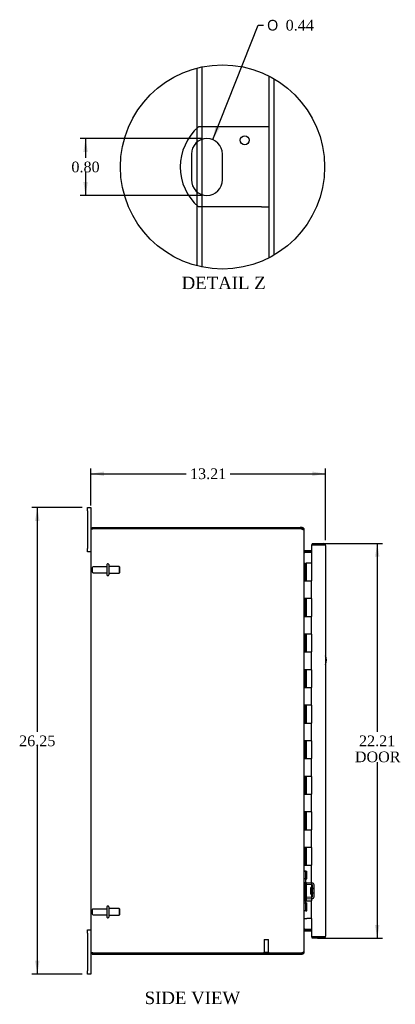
# Model space of a CAD drawing. Header units: inches. Extents: x 7 to 148, y 3 to 99.
# Tile 2 of 8: x 7 to 29, y 32 to 88. Entities that reach past the tile are written whole.
import ezdxf
from ezdxf.enums import TextEntityAlignment as Align

# ---------------------------------------------------------------- set-up
doc = ezdxf.new("R2010")
doc.units = ezdxf.units.IN
doc.header["$MEASUREMENT"] = 0
doc.layers.get('0').update_dxf_attribs({"linetype": 'CONTINUOUS'})
for name, color, linetype in [('COM40153-1', 7, 'CONTINUOUS'), ('COM42780', 7, 'CONTINUOUS'), ('COM48478', 7, 'CONTINUOUS'), ('COM48509', 7, 'CONTINUOUS'), ('COM71780-11', 7, 'CONTINUOUS'), ('DEFAULT', 7, 'CONTINUOUS'), ('FET07710', 7, 'CONTINUOUS'), ('HNG10620-20B', 7, 'CONTINUOUS'), ('HNG10620-20C', 7, 'CONTINUOUS'), ('STD21878', 7, 'CONTINUOUS'), ('STD26094', 7, 'CONTINUOUS')]:
    doc.layers.add(name, color=color, linetype=linetype)
doc.styles.add('SEACAD_SOLID_EDGE_ANSI1_SY', font='txt')
doc.styles.add('SEACAD_TIMES_NEW_ROMAN', font='times.ttf')

# ---------------------------------------------------------------- blocks, each defined once
blk = doc.blocks.new('GDIMGGROUP5')
at = {"layer": 'DEFAULT', "linetype": 'Continuous'}
for points in [[(12.148, 62.424), (11.398, 62.299), (12.148, 62.174)], [(23.858, 62.424), (23.858, 62.174), (24.608, 62.299)]]:
    blk.add_hatch(color=136, dxfattribs=at).paths.add_polyline_path(points)
at = {"layer": 'DEFAULT', "color": 136, "linetype": 'Continuous'}
for p, q in [((11.398, 60.511), (11.398, 62.599)), ((24.608, 58.568), (24.608, 62.599)), ((11.398, 62.299), (16.769, 62.299)), ((19.236, 62.299), (24.608, 62.299))]:
    blk.add_line(p, q, dxfattribs=at)
at = {"layer": 'DEFAULT', "color": 136, "linetype": 'Continuous', "style": 'SEACAD_TIMES_NEW_ROMAN'}
blk.add_text('13.21', height=0.6, dxfattribs=at).set_placement((16.979, 62.599), align=Align.TOP_LEFT)
blk = doc.blocks.new('GDIMGGROUP6')
at = {"layer": 'DEFAULT', "linetype": 'Continuous'}
for points in [[(8.267, 59.649), (8.517, 59.649), (8.392, 60.399)], [(8.267, 34.899), (8.392, 34.149), (8.517, 34.899)]]:
    blk.add_hatch(color=136, dxfattribs=at).paths.add_polyline_path(points)
at = {"layer": 'DEFAULT', "color": 136, "linetype": 'Continuous'}
for p, q in [((10.911, 60.399), (8.092, 60.399)), ((8.392, 60.399), (8.392, 47.784)), ((8.392, 46.974), (8.392, 34.149)), ((10.911, 34.149), (8.092, 34.149))]:
    blk.add_line(p, q, dxfattribs=at)
at = {"layer": 'DEFAULT', "color": 136, "linetype": 'Continuous', "style": 'SEACAD_TIMES_NEW_ROMAN'}
blk.add_text('26.25', height=0.6, dxfattribs=at).set_placement((7.369, 47.574), align=Align.TOP_LEFT)
blk = doc.blocks.new('GDIMGGROUP21')
at = {"layer": 'DEFAULT', "linetype": 'Continuous'}
for points in [[(27.634, 57.626), (27.509, 58.376), (27.384, 57.626)], [(27.634, 36.921), (27.384, 36.921), (27.509, 36.171)]]:
    blk.add_hatch(color=136, dxfattribs=at).paths.add_polyline_path(points)
at = {"layer": 'DEFAULT', "color": 136, "linetype": 'Continuous'}
for p, q in [((24.141, 58.376), (27.809, 58.376)), ((27.509, 58.376), (27.509, 47.784)), ((27.509, 46.074), (27.509, 36.171)), ((24.141, 36.171), (27.809, 36.171))]:
    blk.add_line(p, q, dxfattribs=at)
at = {"layer": 'DEFAULT', "color": 136, "linetype": 'Continuous', "style": 'SEACAD_TIMES_NEW_ROMAN'}
for s, p in [('22.21', (26.485, 47.574)), ('DOOR', (26.251, 46.674))]:
    blk.add_text(s, height=0.6, dxfattribs=at).set_placement(p, align=Align.TOP_LEFT)
blk = doc.blocks.new('GDIMGGROUP27')
at = {"layer": 'DEFAULT', "linetype": 'Continuous'}
blk.add_hatch(color=136, dxfattribs=at).paths.add_polyline_path([(18.416, 81.84), (18.256, 81.096), (18.648, 81.747)])
at = {"layer": 'DEFAULT', "color": 136, "linetype": 'Continuous'}
for p, q in [((18.256, 81.096), (20.807, 87.532)), ((20.807, 87.532), (21.107, 87.532))]:
    blk.add_line(p, q, dxfattribs=at)
for s, style, p in [('O', 'SEACAD_SOLID_EDGE_ANSI1_SY', (21.317, 87.832)), ('0.44', 'SEACAD_TIMES_NEW_ROMAN', (22.361, 87.832))]:
    blk.add_text(s, height=0.6, dxfattribs=dict(at, style=style)).set_placement(p, align=Align.TOP_LEFT)
blk = doc.blocks.new('GDIMGGROUP28')
at = {"layer": 'DEFAULT', "linetype": 'Continuous'}
for points in [[(10.982, 80.408), (11.232, 80.408), (11.107, 81.158)], [(10.982, 78.708), (11.107, 77.958), (11.232, 78.708)]]:
    blk.add_hatch(color=136, dxfattribs=at).paths.add_polyline_path(points)
at = {"layer": 'DEFAULT', "color": 136, "linetype": 'Continuous'}
for p, q in [((17.634, 81.158), (10.807, 81.158)), ((11.107, 81.158), (11.107, 80.068)), ((11.107, 79.258), (11.107, 77.958)), ((17.634, 77.958), (10.807, 77.958))]:
    blk.add_line(p, q, dxfattribs=at)
at = {"layer": 'DEFAULT', "color": 136, "linetype": 'Continuous', "style": 'SEACAD_TIMES_NEW_ROMAN'}
blk.add_text('0.80', height=0.6, dxfattribs=at).set_placement((10.31, 79.858), align=Align.TOP_LEFT)

msp = doc.modelspace()

# ---------------------------------------------------------------- linework, layer by layer
at = {"color": 7}
msp.add_circle((18.808, 79.558), 5.742, dxfattribs=at)
at = {"layer": 'COM40153-1', "color": 7}
for p, q in [((21.002, 81.808), (17.449, 81.808)), ((21.434, 81.808), (21.002, 81.808)), ((17.06, 80.284), (17.06, 78.832)), ((18.808, 78.832), (18.808, 80.284)), ((21.002, 77.308), (17.449, 77.308)), ((21.002, 77.308), (21.434, 77.308))]:
    msp.add_line(p, q, dxfattribs=at)
msp.add_circle((20.058, 81.06), 0.25, dxfattribs=at)
for centre, radius, start, end in [((19.434, 79.558), 3, 131.4096, 228.5904), ((17.934, 80.284), 0.874, 0, 180), ((17.934, 78.832), 0.874, 180, 0), ((23.898, 51.814), 0.75, 341.2031, 18.7969)]:
    msp.add_arc(centre, radius, start, end, dxfattribs=at)
at = {"layer": 'COM42780', "color": 7}
for p, q in [((23.398, 39.951), (23.44, 39.951)), ((23.49, 39.951), (23.44, 39.951)), ((23.49, 39.951), (23.557, 39.951)), ((23.49, 39.514), (23.49, 39.951)), ((23.493, 39.951), (23.493, 39.514)), ((23.557, 39.514), (23.557, 39.951)), ((23.44, 39.514), (23.398, 39.514)), ((23.49, 39.514), (23.44, 39.514)), ((23.49, 39.514), (23.557, 39.514)), ((23.493, 39.329), (23.493, 39.514)), ((23.828, 39.181), (23.538, 39.186)), ((23.829, 39.276), (23.54, 39.281)), ((23.78, 38.641), (23.78, 39.031)), ((23.875, 39.031), (23.78, 39.031)), ((23.97, 38.961), (23.78, 38.961)), ((23.97, 38.942), (23.78, 38.942)), ((23.883, 39.264), (23.829, 39.276)), ((23.875, 38.539), (23.875, 39.133)), ((23.97, 38.539), (23.97, 39.133)), ((23.493, 38.157), (23.493, 38.343)), ((23.538, 38.486), (23.828, 38.491)), ((23.54, 38.391), (23.829, 38.396)), ((23.78, 38.729), (23.97, 38.729)), ((23.97, 38.711), (23.78, 38.711)), ((23.78, 38.641), (23.875, 38.641)), ((23.829, 38.396), (23.883, 38.407)), ((23.398, 38.157), (23.44, 38.157)), ((23.44, 37.72), (23.398, 37.72)), ((23.44, 38.157), (23.49, 38.157)), ((23.49, 37.72), (23.44, 37.72)), ((23.49, 38.157), (23.557, 38.157)), ((23.49, 37.72), (23.49, 38.157)), ((23.49, 37.72), (23.557, 37.72)), ((23.492, 38.026), (23.493, 38.026)), ((23.492, 37.916), (23.492, 38.026)), ((23.492, 37.995), (23.493, 37.995)), ((23.492, 37.916), (23.493, 37.916)), ((23.492, 37.886), (23.492, 37.916)), ((23.492, 37.91), (23.493, 37.91)), ((23.492, 37.886), (23.493, 37.886)), ((23.492, 37.852), (23.492, 37.886)), ((23.492, 37.852), (23.493, 37.852)), ((23.493, 38.157), (23.493, 37.72)), ((23.557, 37.72), (23.557, 38.157))]:
    msp.add_line(p, q, dxfattribs=at)
for centre, radius, start, end in [((23.541, 39.329), 0.143, 180, 206.9082), ((23.541, 39.329), 0.048, 180, 269), ((23.541, 39.329), 0.143, 206.9082, 269), ((23.827, 39.133), 0.048, 0, 89), ((23.827, 39.133), 0.143, 0, 66.6665), ((23.541, 38.343), 0.143, 153.0918, 180), ((23.541, 38.343), 0.143, 91, 153.0918), ((23.541, 38.343), 0.048, 91, 180), ((23.827, 38.539), 0.048, 271, 0), ((23.827, 38.539), 0.143, 293.3335, 0)]:
    msp.add_arc(centre, radius, start, end, dxfattribs=at)
at = {"layer": 'COM48478', "color": 7}
for p, q in [((17.382, 81.746), (17.382, 85.12)), ((17.67, 81.808), (17.67, 85.186)), ((21.434, 74.451), (21.434, 84.665)), ((21.722, 74.61), (21.722, 84.506)), ((17.382, 80.961), (17.382, 81.746)), ((17.67, 81.117), (17.67, 81.808)), ((17.382, 78.154), (17.382, 80.961)), ((17.67, 77.999), (17.67, 81.117)), ((17.382, 77.369), (17.382, 78.154)), ((17.67, 77.308), (17.67, 77.999)), ((17.382, 73.995), (17.382, 77.369)), ((17.67, 73.929), (17.67, 77.308)), ((11.398, 59.202), (11.506, 59.202)), ((11.398, 59.202), (11.398, 35.346)), ((23.172, 59.202), (11.506, 59.202)), ((23.398, 35.451), (23.398, 59.096)), ((23.424, 57.874), (23.434, 57.874)), ((23.813, 57.874), (23.434, 57.874)), ((23.434, 36.673), (23.424, 36.673)), ((23.434, 36.673), (23.813, 36.673)), ((11.506, 35.346), (11.398, 35.346)), ((11.506, 35.346), (23.172, 35.346))]:
    msp.add_line(p, q, dxfattribs=at)
for centre, radius, start, end in [((23.172, 58.952), 0.25, 61.8454, 90), ((23.35, 59.092), 0.0479, 4.8578, 50.2027), ((23.54, 57.956), 0.142, 183.3442, 215.3106), ((23.54, 36.591), 0.142, 144.6894, 176.6558), ((23.35, 35.455), 0.0479, 309.7973, 355.1422), ((23.172, 35.596), 0.25, 270, 298.1546), ((23.244, 35.59), 0.219, 281.9896, 308.4732)]:
    msp.add_arc(centre, radius, start, end, dxfattribs=at)
msp.add_open_spline([(23.381, 59.129), (23.38, 59.13), (23.377, 59.132), (23.374, 59.135), (23.37, 59.138), (23.365, 59.141), (23.36, 59.144), (23.355, 59.147), (23.35, 59.15), (23.342, 59.154), (23.332, 59.158), (23.32, 59.162), (23.309, 59.166), (23.3, 59.169), (23.293, 59.171), (23.29, 59.172)], degree=3, knots=[0, 0, 0, 0, 0.058508, 0.117588, 0.177234, 0.23744, 0.298196, 0.359495, 0.421327, 0.483683, 0.609872, 0.738031, 0.824554, 0.911887, 1, 1, 1, 1], dxfattribs=at)
at = {"layer": 'COM48509', "color": 7}
for p, q in [((11.47, 59.202), (11.47, 59.274)), ((11.47, 59.274), (23.172, 59.274)), ((23.29, 59.274), (23.172, 59.274)), ((23.29, 59.202), (23.29, 59.274)), ((23.29, 59.202), (23.172, 59.202)), ((23.326, 59.166), (23.32, 59.185)), ((23.326, 59.166), (23.398, 59.166)), ((23.398, 59.096), (23.398, 59.166)), ((23.424, 57.972), (23.406, 57.91)), ((23.813, 57.971), (23.434, 57.971)), ((23.813, 57.899), (23.434, 57.899)), ((23.424, 36.575), (23.406, 36.638)), ((23.434, 36.649), (23.813, 36.649)), ((23.434, 36.577), (23.813, 36.577)), ((23.398, 35.382), (23.398, 35.451)), ((11.47, 35.346), (11.47, 35.274)), ((11.47, 35.274), (23.172, 35.274)), ((23.172, 35.346), (23.29, 35.346)), ((23.172, 35.274), (23.29, 35.274)), ((23.29, 35.346), (23.29, 35.274)), ((23.32, 35.362), (23.326, 35.382)), ((23.326, 35.382), (23.398, 35.382))]:
    msp.add_line(p, q, dxfattribs=at)
for centre, radius, start, end in [((23.29, 59.166), 0.108, 32.6431, 90), ((23.29, 59.166), 0.036, 32.6431, 90), ((23.29, 59.166), 0.108, 0, 32.6431), ((23.434, 58.007), 0.036, 180, 253.7795), ((23.434, 58.007), 0.108, 253.7795, 270), ((23.434, 58.007), 0.036, 253.7795, 270), ((23.434, 36.541), 0.036, 106.2205, 180), ((23.434, 36.541), 0.108, 90, 106.2205), ((23.434, 36.541), 0.036, 90, 106.2205), ((23.29, 35.382), 0.036, 270, 327.3569), ((23.29, 35.382), 0.108, 270, 327.3569), ((23.29, 35.382), 0.108, 327.3569, 0)]:
    msp.add_arc(centre, radius, start, end, dxfattribs=at)
at = {"layer": 'COM71780-11', "color": 7}
for p, q in [((24.5, 58.304), (23.813, 58.304)), ((23.813, 58.304), (23.813, 57.274)), ((23.841, 58.376), (23.841, 58.304)), ((23.841, 58.376), (24.5, 58.376)), ((23.841, 58.304), (24.5, 58.304)), ((24.602, 58.304), (24.5, 58.304)), ((24.5, 58.304), (24.602, 58.304)), ((24.608, 58.268), (24.608, 36.279)), ((23.813, 37.274), (23.813, 36.243)), ((23.813, 36.243), (24.5, 36.243)), ((23.841, 36.171), (23.841, 36.243)), ((24.5, 36.243), (23.841, 36.243)), ((24.5, 36.171), (23.841, 36.171)), ((24.5, 36.243), (24.602, 36.243)), ((24.602, 36.243), (24.5, 36.243))]:
    msp.add_line(p, q, dxfattribs=at)
for centre, start, end in [((24.5, 58.268), 19.4712, 90), ((24.5, 58.268), 0, 19.4712), ((24.5, 36.279), 270, 340.5288), ((24.5, 36.279), 340.5288, 0)]:
    msp.add_arc(centre, 0.108, start, end, dxfattribs=at)
for centre, start_param, end_param in [((24.5, 58.268), 3.141593, 3.48143), ((24.5, 36.279), 2.801756, 3.141593)]:
    msp.add_ellipse(centre, major_axis=(-0.108, 0), ratio=0.997813, start_param=start_param, end_param=end_param, dxfattribs=at)
at = {"layer": 'FET07710', "color": 7}
for p, q in [((11.211, 60.211), (11.211, 60.399)), ((11.211, 60.399), (11.398, 60.399)), ((11.398, 60.399), (11.398, 60.211)), ((11.211, 60.211), (11.211, 58.086)), ((11.398, 60.211), (11.398, 59.202)), ((11.211, 57.899), (11.211, 58.086)), ((11.398, 57.899), (11.211, 57.899)), ((11.211, 36.461), (11.211, 36.649)), ((11.211, 36.649), (11.398, 36.649)), ((11.211, 36.461), (11.211, 34.336)), ((11.398, 35.346), (11.398, 34.336)), ((11.211, 34.149), (11.211, 34.336)), ((11.398, 34.149), (11.211, 34.149)), ((11.398, 34.336), (11.398, 34.149))]:
    msp.add_line(p, q, dxfattribs=at)
at = {"layer": 'HNG10620-20B', "color": 7}
for p, q in [((23.398, 57.274), (23.424, 57.274)), ((23.424, 57.274), (23.442, 57.274)), ((23.442, 57.274), (23.484, 57.274)), ((23.442, 57.274), (23.442, 56.274)), ((23.484, 57.274), (23.484, 56.274)), ((23.442, 56.274), (23.55, 56.274)), ((23.55, 56.274), (23.813, 56.274)), ((23.813, 55.274), (23.813, 56.274)), ((23.55, 55.274), (23.442, 55.274)), ((23.442, 55.274), (23.442, 54.274)), ((23.484, 55.274), (23.484, 54.274)), ((23.813, 55.274), (23.55, 55.274)), ((23.442, 54.274), (23.55, 54.274)), ((23.55, 54.274), (23.813, 54.274)), ((23.813, 53.274), (23.813, 54.274)), ((23.55, 53.274), (23.442, 53.274)), ((23.442, 53.274), (23.442, 52.274)), ((23.484, 53.274), (23.484, 52.274)), ((23.813, 53.274), (23.55, 53.274)), ((23.442, 52.274), (23.55, 52.274)), ((23.55, 52.274), (23.813, 52.274)), ((23.813, 51.274), (23.813, 52.274)), ((23.55, 51.274), (23.442, 51.274)), ((23.442, 51.274), (23.442, 50.274)), ((23.484, 51.274), (23.484, 50.274)), ((23.813, 51.274), (23.55, 51.274)), ((23.442, 50.274), (23.55, 50.274)), ((23.55, 50.274), (23.813, 50.274)), ((23.813, 49.274), (23.813, 50.274)), ((23.55, 49.274), (23.442, 49.274)), ((23.442, 49.274), (23.442, 48.274)), ((23.484, 49.274), (23.484, 48.274)), ((23.813, 49.274), (23.55, 49.274)), ((23.442, 48.274), (23.55, 48.274)), ((23.55, 48.274), (23.813, 48.274)), ((23.813, 47.274), (23.813, 48.274)), ((23.55, 47.274), (23.442, 47.274)), ((23.442, 47.274), (23.442, 46.274)), ((23.484, 47.274), (23.484, 46.274)), ((23.813, 47.274), (23.55, 47.274)), ((23.442, 46.274), (23.55, 46.274)), ((23.55, 46.274), (23.813, 46.274)), ((23.813, 45.274), (23.813, 46.274)), ((23.55, 45.274), (23.442, 45.274)), ((23.442, 45.274), (23.442, 44.274)), ((23.484, 45.274), (23.484, 44.274)), ((23.813, 45.274), (23.55, 45.274)), ((23.442, 44.274), (23.55, 44.274)), ((23.55, 44.274), (23.813, 44.274)), ((23.813, 43.274), (23.813, 44.274)), ((23.55, 43.274), (23.442, 43.274)), ((23.442, 43.274), (23.442, 42.274)), ((23.484, 43.274), (23.484, 42.274)), ((23.813, 43.274), (23.55, 43.274)), ((23.442, 42.274), (23.55, 42.274)), ((23.55, 42.274), (23.813, 42.274)), ((23.813, 41.274), (23.813, 42.274)), ((23.55, 41.274), (23.442, 41.274)), ((23.442, 41.274), (23.442, 40.274)), ((23.484, 41.274), (23.484, 40.274)), ((23.813, 41.274), (23.55, 41.274)), ((23.442, 40.274), (23.55, 40.274)), ((23.55, 40.274), (23.813, 40.274)), ((23.813, 39.274), (23.813, 40.274)), ((23.55, 39.274), (23.442, 39.274)), ((23.442, 39.274), (23.442, 38.274)), ((23.484, 39.274), (23.484, 38.274)), ((23.813, 39.274), (23.55, 39.274)), ((23.442, 38.274), (23.55, 38.274)), ((23.55, 38.274), (23.813, 38.274)), ((23.813, 37.274), (23.813, 38.274)), ((23.398, 37.274), (23.424, 37.274)), ((23.424, 37.274), (23.55, 37.274)), ((23.813, 37.274), (23.55, 37.274))]:
    msp.add_line(p, q, dxfattribs=at)
at = {"layer": 'HNG10620-20C', "color": 7}
for p, q in [((23.813, 57.274), (23.505, 57.274)), ((23.505, 57.274), (23.505, 56.274)), ((23.813, 57.274), (23.813, 56.274)), ((23.55, 56.274), (23.813, 56.274)), ((23.813, 55.274), (23.813, 56.274)), ((23.505, 55.274), (23.505, 54.274)), ((23.813, 55.274), (23.55, 55.274)), ((23.813, 55.274), (23.813, 54.274)), ((23.55, 54.274), (23.813, 54.274)), ((23.813, 53.274), (23.813, 54.274)), ((23.505, 53.274), (23.505, 52.274)), ((23.813, 53.274), (23.55, 53.274)), ((23.813, 53.274), (23.813, 52.274)), ((23.55, 52.274), (23.813, 52.274)), ((23.813, 51.274), (23.813, 52.274)), ((23.505, 51.274), (23.505, 50.274)), ((23.813, 51.274), (23.55, 51.274)), ((23.813, 51.274), (23.813, 50.274)), ((23.55, 50.274), (23.813, 50.274)), ((23.813, 49.274), (23.813, 50.274)), ((23.505, 49.274), (23.505, 48.274)), ((23.813, 49.274), (23.55, 49.274)), ((23.813, 49.274), (23.813, 48.274)), ((23.55, 48.274), (23.813, 48.274)), ((23.813, 47.274), (23.813, 48.274)), ((23.505, 47.274), (23.505, 46.274)), ((23.813, 47.274), (23.55, 47.274)), ((23.813, 47.274), (23.813, 46.274)), ((23.55, 46.274), (23.813, 46.274)), ((23.813, 45.274), (23.813, 46.274)), ((23.505, 45.274), (23.505, 44.274)), ((23.813, 45.274), (23.55, 45.274)), ((23.813, 45.274), (23.813, 44.274)), ((23.55, 44.274), (23.813, 44.274)), ((23.813, 43.274), (23.813, 44.274)), ((23.505, 43.274), (23.505, 42.274)), ((23.813, 43.274), (23.55, 43.274)), ((23.813, 43.274), (23.813, 42.274)), ((23.55, 42.274), (23.813, 42.274)), ((23.813, 41.274), (23.813, 42.274)), ((23.505, 41.274), (23.505, 40.274)), ((23.813, 41.274), (23.55, 41.274)), ((23.813, 41.274), (23.813, 40.274)), ((23.55, 40.274), (23.813, 40.274)), ((23.813, 39.274), (23.813, 40.274)), ((23.505, 39.274), (23.505, 38.274)), ((23.813, 39.274), (23.55, 39.274)), ((23.813, 39.274), (23.813, 38.274)), ((23.55, 38.274), (23.813, 38.274)), ((23.813, 37.274), (23.813, 38.274))]:
    msp.add_line(p, q, dxfattribs=at)
at = {"layer": 'STD21878', "color": 7}
for p, q in [((21.141, 36.096), (21.391, 36.096)), ((21.141, 36.096), (21.141, 35.377)), ((21.391, 35.377), (21.391, 36.096)), ((21.125, 35.377), (21.406, 35.377)), ((21.125, 35.377), (21.125, 35.346)), ((21.406, 35.346), (21.406, 35.377))]:
    msp.add_line(p, q, dxfattribs=at)
at = {"layer": 'STD26094', "color": 7}
for p, q in [((12.307, 57.064), (11.53, 57.064)), ((12.307, 57.194), (12.307, 56.604)), ((12.377, 57.224), (12.337, 57.224)), ((12.407, 57.194), (12.407, 56.604)), ((12.994, 57.086), (12.407, 57.086)), ((12.994, 57.086), (12.994, 56.711)), ((13.032, 57.049), (12.994, 57.086)), ((11.47, 57.004), (11.47, 56.794)), ((11.53, 56.734), (12.307, 56.734)), ((12.337, 56.574), (12.377, 56.574)), ((12.407, 56.711), (12.994, 56.711)), ((12.994, 56.711), (13.032, 56.749)), ((13.032, 56.749), (13.032, 57.049)), ((11.47, 37.754), (11.47, 37.544)), ((12.307, 37.814), (11.53, 37.814)), ((12.307, 37.944), (12.307, 37.354)), ((12.377, 37.974), (12.337, 37.974)), ((12.407, 37.944), (12.407, 37.354)), ((12.994, 37.836), (12.407, 37.836)), ((12.994, 37.836), (12.994, 37.461)), ((13.032, 37.799), (12.994, 37.836)), ((13.032, 37.499), (13.032, 37.799)), ((11.53, 37.484), (12.307, 37.484)), ((12.337, 37.324), (12.377, 37.324)), ((12.407, 37.461), (12.994, 37.461)), ((12.994, 37.461), (13.032, 37.499))]:
    msp.add_line(p, q, dxfattribs=at)
for centre, radius, start, end in [((11.53, 57.004), 0.06, 90, 180), ((12.337, 57.194), 0.03, 90, 180), ((12.377, 57.194), 0.03, 0, 90), ((11.53, 56.794), 0.06, 180, 270), ((12.337, 56.604), 0.03, 180, 270), ((12.377, 56.604), 0.03, 270, 0), ((11.53, 37.754), 0.06, 90, 180), ((12.337, 37.944), 0.03, 90, 180), ((12.377, 37.944), 0.03, 0, 90), ((11.53, 37.544), 0.06, 180, 270), ((12.337, 37.354), 0.03, 180, 270), ((12.377, 37.354), 0.03, 270, 0)]:
    msp.add_arc(centre, radius, start, end, dxfattribs=at)

# ---------------------------------------------------------------- block references
at = {"layer": 'DEFAULT', "color": 7}
for name in ['GDIMGGROUP27', 'GDIMGGROUP28', 'GDIMGGROUP5', 'GDIMGGROUP6', 'GDIMGGROUP21']:
    msp.add_blockref(name, (0, 0), dxfattribs=at)

# ---------------------------------------------------------------- texts
at = {"layer": 'DEFAULT', "color": 7, "style": 'SEACAD_TIMES_NEW_ROMAN'}
for s, p in [('DETAIL Z', (16.51, 73.385)), ('SIDE VIEW', (14.429, 33.165))]:
    msp.add_text(s, height=0.7, dxfattribs=at).set_placement(p, align=Align.TOP_LEFT)

doc.saveas('drawing.dxf')
